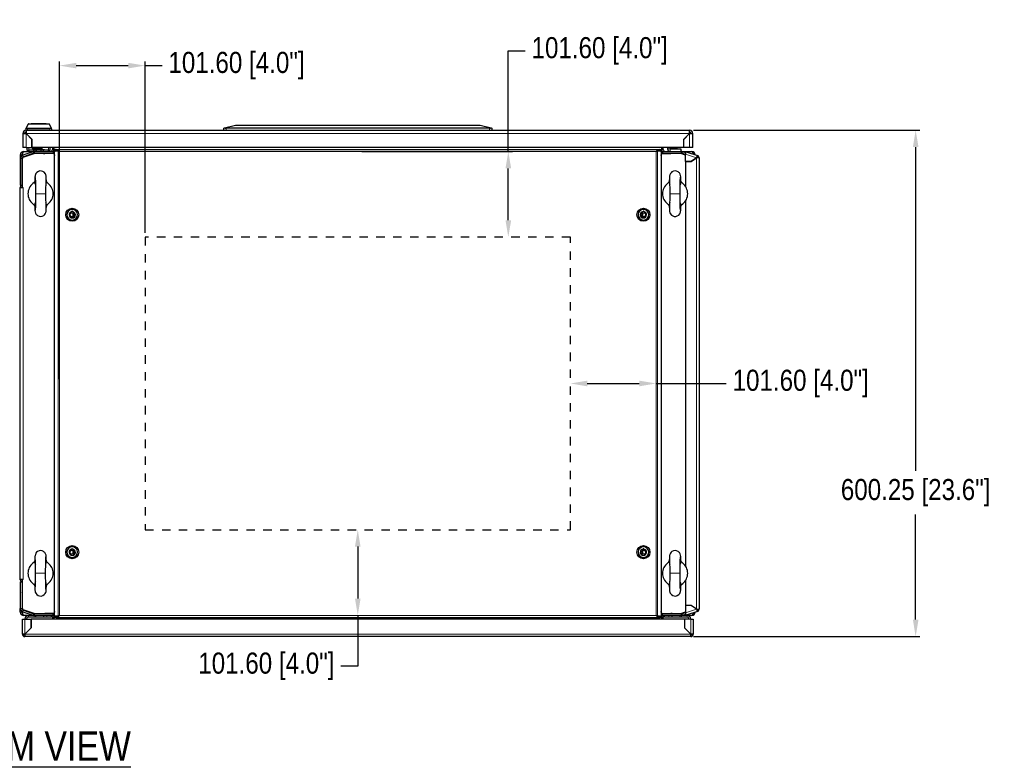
# Model space of a CAD drawing. Header units: inches. Extents: x 1399 to 7113, y 2289 to 6261.
# Tile 33 of 76: x 2421 to 3588, y 5357 to 6236. Entities that reach past the tile are written whole.
import ezdxf
from ezdxf.enums import TextEntityAlignment as Align

# ---------------------------------------------------------------- set-up
doc = ezdxf.new("R2010")
doc.units = ezdxf.units.IN
doc.header["$MEASUREMENT"] = 0
doc.linetypes.add('HIDDEN', pattern=[0.2, 0.1, -0.1])
doc.layers.add('TEXT', color=2, linetype='Continuous')
doc.styles.get("Standard").update_dxf_attribs({"font": 'ARIALN.TTF'})
doc.dimstyles.get("Standard").update_dxf_attribs({"dimtxt": 25, "dimasz": 20, "dimexe": 5, "dimexo": 5, "dimgap": 10, "dimtad": 0, "dimtih": 1, "dimtoh": 1, "dimzin": 0, "dimdsep": 46, "dimtxsty": 'Standard', "dimcen": 10, "dimadec": 0, "dimazin": 0, "dimtfac": 1, "dimtofl": 0, "dimtmove": 0, "dimatfit": 3, "dimfxl": 1, "dimtolj": 1, "dimtzin": 0, "dimarcsym": 0})

# ---------------------------------------------------------------- blocks, each defined once
blk = doc.blocks.new('*D69')
at = {"color": 0, "lineweight": -2, "transparency": 16777216}
for p, q in [((3219.7, 6105.4), (3487.8, 6105.4)), ((3482.8, 6085.4), (3482.8, 5701.8)), ((3482.8, 5525.2), (3482.8, 5649.7)), ((3219.7, 5505.2), (3487.8, 5505.2))]:
    blk.add_line(p, q, dxfattribs=at)
at = {"color": 0, "transparency": 16777216}
for points in [[(3479.5, 6085.4), (3486.2, 6085.4), (3482.8, 6105.4)], [(3479.5, 5525.2), (3486.2, 5525.2), (3482.8, 5505.2)]]:
    blk.add_solid(points, dxfattribs=at)
at = {"layer": 'DEFPOINTS', "color": 0, "transparency": 16777216}
for p in [(3214.7, 6105.4), (3214.7, 5505.2), (3482.8, 5505.2)]:
    blk.add_point(p, dxfattribs=at)
at = {"color": 0, "transparency": 16777216, "insert": (3482.8, 5675.7), "char_height": 25, "attachment_point": 5}
blk.add_mtext('\\A1;600.25 [23.6"]', dxfattribs=at)
blk = doc.blocks.new('*D74')
at = {"color": 0, "lineweight": -2, "transparency": 16777216}
for p, q in [((3093.6, 5805.2), (3155.2, 5805.2)), ((3175.2, 5805.2), (3258.3, 5805.2))]:
    blk.add_line(p, q, dxfattribs=at)
at = {"color": 0, "transparency": 16777216}
for points in [[(3093.6, 5808.5), (3093.6, 5801.8), (3073.6, 5805.2)], [(3155.2, 5808.5), (3155.2, 5801.8), (3175.2, 5805.2)]]:
    blk.add_solid(points, dxfattribs=at)
at = {"layer": 'DEFPOINTS', "color": 0, "transparency": 16777216}
for p in [(3073.6, 5805.2), (3175.2, 5805.2), (3175.2, 5805.2)]:
    blk.add_point(p, dxfattribs=at)
at = {"color": 0, "transparency": 16777216, "insert": (3346.6, 5805.2), "char_height": 25, "attachment_point": 5}
blk.add_mtext('\\A1;101.60 [4.0"]', dxfattribs=at)
blk = doc.blocks.new('*D75')
at = {"color": 0, "lineweight": -2, "transparency": 16777216}
for p, q in [((2821.6, 5611.8), (2821.6, 5550.2)), ((2821.6, 5530.2), (2821.6, 5469.9)), ((2821.6, 5469.9), (2801.6, 5469.9))]:
    blk.add_line(p, q, dxfattribs=at)
at = {"color": 0, "transparency": 16777216}
for points in [[(2818.3, 5611.8), (2824.9, 5611.8), (2821.6, 5631.8)], [(2818.3, 5550.2), (2824.9, 5550.2), (2821.6, 5530.2)]]:
    blk.add_solid(points, dxfattribs=at)
at = {"layer": 'DEFPOINTS', "color": 0, "transparency": 16777216}
for p in [(2821.6, 5631.8), (2821.6, 5530.2), (2821.6, 5530.2)]:
    blk.add_point(p, dxfattribs=at)
at = {"color": 0, "transparency": 16777216, "insert": (2713.3, 5469.9), "char_height": 25, "attachment_point": 5}
blk.add_mtext('\\A1;101.60 [4.0"]', dxfattribs=at)
blk = doc.blocks.new('*D61')
at = {"color": 0, "lineweight": -2, "transparency": 16777216}
for p, q in [((2468, 5810.2), (2468, 6187)), ((2569.6, 5983.6), (2569.6, 6187)), ((2488, 6182), (2549.6, 6182)), ((2569.6, 6182), (2589.6, 6182))]:
    blk.add_line(p, q, dxfattribs=at)
at = {"color": 0, "transparency": 16777216}
for points in [[(2488, 6185.3), (2488, 6178.7), (2468, 6182)], [(2549.6, 6185.3), (2549.6, 6178.7), (2569.6, 6182)]]:
    blk.add_solid(points, dxfattribs=at)
at = {"layer": 'DEFPOINTS', "color": 0, "transparency": 16777216}
for p in [(2569.6, 6182), (2569.6, 5978.6), (2468, 5805.2)]:
    blk.add_point(p, dxfattribs=at)
at = {"color": 0, "transparency": 16777216, "insert": (2677.9, 6182), "char_height": 25, "attachment_point": 5}
blk.add_mtext('\\A1;101.60 [4.0"]', dxfattribs=at)
blk = doc.blocks.new('*D62')
at = {"color": 0, "lineweight": -2, "transparency": 16777216}
for p, q in [((3000, 6080.2), (3000, 6199.5)), ((3000, 6199.5), (3020, 6199.5)), ((2826.6, 6080.2), (3005, 6080.2)), ((3000, 5998.6), (3000, 6060.2))]:
    blk.add_line(p, q, dxfattribs=at)
at = {"color": 0, "transparency": 16777216}
for points in [[(2996.7, 6060.2), (3003.4, 6060.2), (3000, 6080.2)], [(2996.7, 5998.6), (3003.4, 5998.6), (3000, 5978.6)]]:
    blk.add_solid(points, dxfattribs=at)
at = {"layer": 'DEFPOINTS', "color": 0, "transparency": 16777216}
for p in [(2821.6, 6080.2), (3000, 6080.2), (3000, 5978.6)]:
    blk.add_point(p, dxfattribs=at)
at = {"color": 0, "transparency": 16777216, "insert": (3108.3, 6199.5), "char_height": 25, "attachment_point": 5}
blk.add_mtext('\\A1;101.60 [4.0"]', dxfattribs=at)

msp = doc.modelspace()

# ---------------------------------------------------------------- linework, layer by layer
at = {"color": 7, "linetype": 'Continuous', "lineweight": 25}
for p, q in [((2428.271, 6107.122), (2428.271, 6105.418)), ((2428.271, 6105.418), (2428.671, 6105.418)), ((2428.69, 6108.319), (2428.427, 6107.789)), ((2428.671, 6105.418), (2428.671, 6101.418)), ((2428.671, 6105.418), (3214.671, 6105.418)), ((2430.861, 6112.696), (2428.69, 6108.319)), ((2431.219, 6112.918), (2455.723, 6112.918)), ((2434.471, 6113.118), (2434.471, 6112.918)), ((2452.471, 6113.118), (2434.471, 6113.118)), ((2452.471, 6112.918), (2452.471, 6113.118)), ((2458.252, 6108.319), (2456.081, 6112.696)), ((2458.515, 6107.789), (2458.252, 6108.319)), ((2458.671, 6107.122), (2458.671, 6105.418)), ((2662.671, 6107.918), (2663.55, 6108.137)), ((2662.671, 6105.418), (2662.671, 6107.918)), ((2663.55, 6108.137), (2676.671, 6111.418)), ((2977.671, 6107.918), (2665.671, 6107.918)), ((2676.671, 6111.418), (2966.671, 6111.418)), ((2966.671, 6111.418), (2979.792, 6108.137)), ((2979.792, 6108.137), (2980.671, 6107.918)), ((2980.671, 6107.918), (2980.671, 6105.418)), ((3214.671, 6101.418), (3214.671, 6105.418)), ((2424.671, 6101.418), (2424.671, 6084.918)), ((2426.671, 6101.418), (2424.671, 6101.418)), ((2435.541, 6094.548), (2428.671, 6101.418)), ((2435.441, 6094.577), (2428.671, 6101.347)), ((2429.421, 6100.597), (2429.421, 6100.668)), ((2435.441, 6084.918), (2435.441, 6094.577)), ((2435.541, 6084.918), (2435.541, 6094.548)), ((3214.671, 6101.418), (3207.801, 6094.548)), ((3207.801, 6094.548), (3207.801, 6084.918)), ((3207.901, 6094.577), (3214.671, 6101.347)), ((3207.901, 6084.918), (3207.901, 6094.577)), ((3209.137, 6095.884), (3209.17, 6095.846)), ((3211.993, 6098.669), (3211.955, 6098.702)), ((3216.671, 6101.418), (3218.671, 6101.418)), ((3218.671, 6084.918), (3218.671, 6101.418)), ((2437.027, 6079.957), (2424.642, 6075.933)), ((2428.671, 6084.918), (2424.671, 6084.918)), ((2425.671, 6080.168), (2437.698, 6080.168)), ((2428.671, 6084.918), (2435.441, 6084.918)), ((2429.871, 6081.418), (2429.871, 6084.918)), ((2431.871, 6081.418), (2429.871, 6081.418)), ((2432.471, 6081.418), (2431.871, 6081.418)), ((2432.471, 6082.218), (2454.471, 6082.218)), ((2432.471, 6081.418), (2432.471, 6082.218)), ((2435.441, 6087.418), (2435.541, 6087.418)), ((3207.801, 6084.918), (2435.541, 6084.918)), ((2435.921, 6083.918), (2435.921, 6084.918)), ((2436.721, 6082.218), (2436.721, 6082.168)), ((2436.721, 6082.168), (2437.698, 6081.996)), ((2450.221, 6082.168), (2436.721, 6082.168)), ((2445.921, 6082.418), (2437.421, 6082.418)), ((2437.698, 6081.996), (2440.584, 6081.996)), ((2437.698, 6080.117), (2437.698, 6081.996)), ((2438.355, 6080.168), (2460.671, 6080.168)), ((2440.584, 6080.168), (2440.584, 6081.996)), ((2446.358, 6081.996), (2449.245, 6081.996)), ((2446.358, 6080.168), (2446.358, 6081.996)), ((2447.421, 6083.918), (2447.421, 6084.918)), ((2449.245, 6081.996), (2450.221, 6082.168)), ((2449.245, 6080.168), (2449.245, 6081.996)), ((2450.221, 6082.168), (2450.221, 6082.218)), ((2454.471, 6082.218), (2454.471, 6081.418)), ((2455.071, 6081.418), (2454.471, 6081.418)), ((2457.071, 6081.418), (2455.071, 6081.418)), ((2457.071, 6081.418), (2457.071, 6084.918)), ((2459.671, 6084.918), (2459.671, 6082.468)), ((2459.671, 6082.468), (2461.671, 6082.468)), ((2460.671, 6080.168), (2460.671, 6078.168)), ((2461.004, 6080.168), (2461.671, 6080.168)), ((2461.671, 6082.342), (2461.671, 6084.918)), ((2463.171, 6082.342), (2461.671, 6082.342)), ((2461.671, 6082.342), (2461.671, 6078.847)), ((2462.285, 5529.268), (2462.285, 6081.068)), ((2462.285, 6081.068), (2464.503, 6081.068)), ((2463.171, 6082.668), (2463.171, 6081.168)), ((2464.193, 6082.668), (2463.171, 6082.668)), ((2464.193, 6081.168), (2463.171, 6081.168)), ((2463.621, 6081.068), (2463.621, 6081.168)), ((2464.193, 6082.668), (2464.193, 6081.168)), ((2464.193, 6082.668), (3179.152, 6082.668)), ((2464.503, 6081.068), (2466.475, 6080.431)), ((2464.503, 6081.068), (2465.467, 6081.068)), ((2467.44, 6080.431), (2466.475, 6080.431)), ((3175.905, 6080.431), (3176.547, 6080.638)), ((3175.905, 6080.431), (3176.869, 6080.431)), ((3176.869, 6080.431), (3178.842, 6081.068)), ((3178.062, 6081.068), (3178.842, 6081.068)), ((3178.842, 6081.068), (3181.06, 6081.068)), ((3179.152, 6081.168), (3179.152, 6082.668)), ((3179.152, 6082.668), (3180.174, 6082.668)), ((3179.152, 6081.168), (3180.174, 6081.168)), ((3179.721, 6081.168), (3179.721, 6081.068)), ((3180.174, 6082.668), (3180.174, 6081.168)), ((3181.671, 6082.342), (3180.174, 6082.342)), ((3181.06, 6081.068), (3181.06, 5529.268)), ((3181.671, 6084.918), (3181.671, 6082.342)), ((3183.671, 6082.468), (3181.671, 6082.468)), ((3181.671, 6078.847), (3181.671, 6082.342)), ((3181.671, 6080.168), (3182.338, 6080.168)), ((3182.671, 6080.168), (3182.671, 6078.168)), ((3182.671, 6080.168), (3204.987, 6080.168)), ((3183.671, 6082.468), (3183.671, 6084.918)), ((3188.671, 6084.918), (3188.671, 6083.368)), ((3191.671, 6084.918), (3191.671, 6083.368)), ((3191.871, 6083.168), (3204.671, 6083.168)), ((3193.071, 6084.918), (3193.371, 6084.618)), ((3200.371, 6084.618), (3193.371, 6084.618)), ((3200.371, 6084.618), (3200.671, 6084.918)), ((3204.671, 6083.168), (3204.671, 6080.168)), ((3204.987, 6080.168), (3217.671, 6080.168)), ((3210.38, 6078.637), (3206.316, 6079.957)), ((3214.671, 6084.918), (3207.901, 6084.918)), ((3210.193, 6080.109), (3209.778, 6078.832)), ((3210.193, 6080.109), (3210.635, 6079.966)), ((3210.22, 6078.689), (3210.635, 6079.966)), ((3210.635, 6079.966), (3224.098, 6075.591)), ((3218.671, 6084.918), (3214.671, 6084.918)), ((2421.671, 6076.168), (2423.671, 6076.168)), ((2421.671, 6076.168), (2421.671, 6071.844)), ((2421.671, 6071.844), (2421.671, 6040.168)), ((2423.671, 6076.168), (2423.671, 6075.477)), ((2423.671, 6071.844), (2423.671, 6040.168)), ((2423.771, 6075.539), (2423.771, 6076.168)), ((2423.771, 6043.797), (2423.771, 6072.515)), ((2424.691, 6072.957), (2423.891, 6071.352)), ((2423.891, 6071.352), (2423.891, 6037.568)), ((2424.171, 6072.568), (2424.643, 6073.474)), ((2424.171, 6072.568), (2424.171, 6071.914)), ((2424.643, 6073.474), (2438.671, 6078.168)), ((2438.771, 6077.668), (2424.691, 6072.957)), ((2437.645, 6078.055), (2425.26, 6074.031)), ((2438.275, 6078.035), (2438.275, 6078.166)), ((2438.355, 6078.168), (2460.671, 6078.168)), ((2461.386, 6077.668), (2438.771, 6077.668)), ((2446.671, 6077.668), (2446.671, 6078.168)), ((2448.667, 6078.168), (2448.667, 6077.668)), ((2449.171, 6077.668), (2449.171, 6077.967)), ((2449.171, 6077.967), (2450.571, 6077.967)), ((2450.571, 6077.668), (2450.571, 6077.967)), ((2461.421, 6077.967), (2450.571, 6077.967)), ((2461.386, 6077.668), (2462.285, 6075.55)), ((2461.521, 6078.068), (2461.521, 6078.067)), ((2462.065, 6076.068), (2462.156, 6076.099)), ((2462.127, 6076.168), (2462.285, 6075.794)), ((2462.285, 6076.168), (2462.127, 6076.168)), ((2462.285, 6075.668), (2462.235, 6075.668)), ((3181.06, 6075.556), (3181.956, 6077.668)), ((3181.06, 6075.801), (3181.216, 6076.168)), ((3181.216, 6076.168), (3181.06, 6076.168)), ((3181.107, 6075.668), (3181.06, 6075.668)), ((3181.187, 6076.099), (3181.277, 6076.068)), ((3181.821, 6078.068), (3181.821, 6078.067)), ((3181.921, 6077.967), (3192.771, 6077.967)), ((3204.571, 6077.668), (3181.956, 6077.668)), ((3182.671, 6078.168), (3204.987, 6078.168)), ((3192.771, 6077.668), (3192.771, 6077.967)), ((3194.171, 6077.967), (3192.771, 6077.967)), ((3194.171, 6077.668), (3194.171, 6077.967)), ((3195.671, 6078.168), (3195.671, 6077.668)), ((3196.671, 6078.168), (3196.671, 6077.668)), ((3210.171, 6075.794), (3204.571, 6077.668)), ((3204.671, 6078.168), (3210.171, 6076.328)), ((3210.171, 6076.602), (3205.698, 6078.055)), ((3210.171, 6068.18), (3210.171, 6076.962)), ((3216.88, 6068.18), (3210.171, 6068.18)), ((3210.171, 6068.17), (3216.883, 6068.17)), ((3210.171, 6068.17), (3210.171, 6038.459)), ((3223.159, 6072.742), (3216.88, 6068.18)), ((3216.883, 6068.17), (3223.171, 6072.738)), ((3219.451, 6070.035), (3219.451, 6070.048)), ((3219.571, 6070.123), (3219.571, 6070.135)), ((3219.671, 6070.195), (3219.671, 6070.208)), ((3221.671, 6071.648), (3221.671, 6071.661)), ((3223.071, 6072.678), (3223.071, 6072.666)), ((3223.162, 6072.738), (3223.154, 6072.738)), ((3226.171, 6072.738), (3223.171, 6072.738)), ((3223.635, 6074.165), (3224.098, 6075.591)), ((3226.171, 6072.738), (3226.171, 5537.597)), ((2423.771, 6067.496), (2423.671, 6067.596)), ((2423.671, 6052.739), (2423.771, 6052.839)), ((2423.872, 6040.168), (2423.872, 6051.768)), ((2423.891, 6051.768), (2423.872, 6051.768)), ((2421.671, 6040.168), (2423.671, 6040.168)), ((2421.671, 6037.968), (2421.671, 6037.568)), ((2421.671, 6037.568), (2423.891, 6037.568)), ((2421.671, 5572.768), (2421.671, 6037.568)), ((2423.671, 6040.835), (2423.891, 6040.704)), ((2423.671, 6037.968), (2423.671, 6037.568)), ((2423.771, 6040.168), (2423.771, 6040.773)), ((2423.771, 6040.168), (2423.872, 6040.168)), ((2423.771, 6040.068), (2423.772, 6040.068)), ((2423.771, 6038.068), (2423.772, 6038.068)), ((2423.772, 6038.068), (2423.891, 6038.071)), ((2423.871, 6040.168), (2423.871, 6040.154)), ((2423.891, 6037.568), (2424.871, 6037.568)), ((3210.171, 6021.876), (3210.171, 5588.459)), ((2484.171, 6002.877), (2484.171, 6007.459)), ((3159.171, 6007.459), (3159.171, 6002.877)), ((2484.171, 5602.877), (2484.171, 5607.459)), ((3159.171, 5607.459), (3159.171, 5602.877)), ((2423.891, 5572.768), (2421.671, 5572.768)), ((2421.671, 5572.368), (2421.671, 5572.768)), ((2421.671, 5570.168), (2423.671, 5570.168)), ((2421.671, 5570.168), (2421.671, 5538.492)), ((2423.497, 5570.286), (2423.671, 5570.238)), ((2423.671, 5572.368), (2423.671, 5572.768)), ((2423.671, 5570.168), (2423.671, 5570.27)), ((2423.872, 5570.168), (2423.671, 5570.168)), ((2423.671, 5570.168), (2423.671, 5538.492)), ((2423.891, 5569.631), (2423.671, 5569.501)), ((2423.771, 5572.268), (2423.772, 5572.268)), ((2423.771, 5570.268), (2423.772, 5570.268)), ((2423.771, 5570.168), (2423.771, 5569.562)), ((2423.771, 5566.539), (2423.771, 5537.821)), ((2423.891, 5572.264), (2423.772, 5572.268)), ((2423.872, 5570.168), (2423.872, 5558.568)), ((2423.891, 5572.768), (2423.891, 5538.983)), ((2424.871, 5572.768), (2423.891, 5572.768)), ((3210.171, 5571.876), (3210.171, 5542.166)), ((2423.771, 5557.496), (2423.671, 5557.596)), ((2423.891, 5558.568), (2423.872, 5558.568)), ((2421.671, 5534.168), (2421.671, 5538.492)), ((2423.671, 5534.168), (2421.671, 5534.168)), ((2423.671, 5542.739), (2423.771, 5542.839)), ((2423.671, 5534.168), (2423.671, 5534.859)), ((2423.771, 5534.797), (2423.771, 5534.168)), ((2423.891, 5538.983), (2424.691, 5537.379)), ((2424.171, 5538.422), (2424.171, 5537.768)), ((2424.643, 5536.862), (2424.171, 5537.768)), ((2424.642, 5534.402), (2437.027, 5530.378)), ((2438.671, 5532.168), (2424.643, 5536.862)), ((2424.691, 5537.379), (2438.771, 5532.668)), ((2425.26, 5536.304), (2437.645, 5532.28)), ((2460.671, 5532.168), (2438.355, 5532.168)), ((2438.771, 5532.668), (2461.386, 5532.668)), ((2446.671, 5532.168), (2446.671, 5532.668)), ((2449.171, 5532.668), (2449.171, 5532.369)), ((2449.171, 5532.369), (2450.571, 5532.369)), ((2450.571, 5532.668), (2450.571, 5532.369)), ((2461.421, 5532.369), (2450.571, 5532.369)), ((2460.671, 5530.168), (2460.671, 5532.168)), ((2462.285, 5534.785), (2461.386, 5532.668)), ((2461.521, 5532.268), (2461.521, 5532.269)), ((2461.671, 5531.488), (2461.671, 5527.994)), ((2462.156, 5534.236), (2462.065, 5534.268)), ((2462.285, 5534.541), (2462.127, 5534.168)), ((2462.127, 5534.168), (2462.285, 5534.168)), ((2462.235, 5534.668), (2462.285, 5534.668)), ((3181.956, 5532.668), (3181.06, 5534.779)), ((3181.06, 5534.668), (3181.107, 5534.668)), ((3181.216, 5534.168), (3181.06, 5534.535)), ((3181.06, 5534.168), (3181.216, 5534.168)), ((3181.277, 5534.268), (3181.187, 5534.236)), ((3181.671, 5527.994), (3181.671, 5531.488)), ((3181.821, 5532.268), (3181.821, 5532.269)), ((3181.921, 5532.369), (3192.771, 5532.369)), ((3181.956, 5532.668), (3204.571, 5532.668)), ((3204.987, 5532.168), (3182.671, 5532.168)), ((3182.671, 5530.168), (3182.671, 5532.168)), ((3192.771, 5532.668), (3192.771, 5532.369)), ((3194.171, 5532.369), (3192.771, 5532.369)), ((3194.171, 5532.668), (3194.171, 5532.369)), ((3196.671, 5532.668), (3196.671, 5532.168)), ((3204.571, 5532.668), (3210.171, 5534.542)), ((3210.171, 5534.008), (3204.671, 5532.168)), ((3205.698, 5532.28), (3210.171, 5533.734)), ((3206.316, 5530.378), (3210.38, 5531.699)), ((3210.193, 5530.226), (3209.778, 5531.503)), ((3216.883, 5542.166), (3210.171, 5542.166)), ((3216.88, 5542.156), (3210.171, 5542.156)), ((3210.171, 5542.156), (3210.171, 5533.373)), ((3210.22, 5531.647), (3210.635, 5530.37)), ((3224.098, 5534.744), (3210.635, 5530.37)), ((3223.159, 5537.594), (3216.88, 5542.156)), ((3223.171, 5537.597), (3216.883, 5542.166)), ((3219.451, 5540.288), (3219.451, 5540.3)), ((3219.571, 5540.213), (3219.571, 5540.201)), ((3219.671, 5540.128), (3219.671, 5540.14)), ((3221.671, 5538.675), (3221.671, 5538.687)), ((3223.071, 5537.67), (3223.071, 5537.658)), ((3223.162, 5537.597), (3223.154, 5537.597)), ((3223.171, 5537.597), (3226.171, 5537.597)), ((3223.635, 5536.171), (3224.098, 5534.744)), ((2424.171, 5525.668), (2427.171, 5525.668)), ((2424.171, 5508.168), (2424.171, 5525.668)), ((2431.171, 5530.168), (2425.671, 5530.168)), ((2427.171, 5525.668), (2427.171, 5526.168)), ((2427.171, 5525.668), (2434.564, 5525.668)), ((2429.171, 5525.668), (2429.171, 5526.168)), ((2438.355, 5530.168), (2431.171, 5530.168)), ((2439.671, 5528.168), (2431.171, 5528.168)), ((2434.564, 5525.668), (2434.564, 5515.574)), ((2434.574, 5515.57), (2434.574, 5525.668)), ((3208.769, 5525.668), (2434.574, 5525.668)), ((2460.671, 5530.168), (2438.355, 5530.168)), ((2439.671, 5530.168), (2439.671, 5528.168)), ((2449.671, 5528.168), (2439.671, 5528.168)), ((2449.671, 5528.168), (2449.671, 5530.168)), ((2453.171, 5528.168), (2449.671, 5528.168)), ((2458.171, 5528.168), (2453.171, 5528.168)), ((2458.171, 5530.024), (2458.171, 5528.168)), ((2459.671, 5527.868), (2459.671, 5525.668)), ((2459.671, 5527.868), (2461.671, 5527.868)), ((2461.671, 5530.168), (2461.004, 5530.168)), ((2461.671, 5525.668), (2461.671, 5527.994)), ((2461.671, 5527.994), (2463.171, 5527.994)), ((2462.285, 5529.268), (2464.503, 5529.268)), ((2463.171, 5527.668), (2463.171, 5529.168)), ((2464.193, 5529.168), (2463.171, 5529.168)), ((2464.193, 5527.668), (2463.171, 5527.668)), ((2463.621, 5529.168), (2463.621, 5529.268)), ((2464.193, 5529.168), (2464.193, 5527.668)), ((2464.193, 5527.668), (3179.152, 5527.668)), ((2464.503, 5529.268), (2466.475, 5529.905)), ((2465.467, 5529.268), (2464.503, 5529.268)), ((2466.475, 5529.905), (2467.44, 5529.905)), ((2467.44, 5529.905), (2466.716, 5529.671)), ((3175.905, 5529.905), (3176.869, 5529.905)), ((3175.905, 5529.905), (3176.629, 5529.671)), ((3176.869, 5529.905), (3178.842, 5529.268)), ((3178.842, 5529.268), (3177.878, 5529.268)), ((3178.842, 5529.268), (3181.06, 5529.268)), ((3179.152, 5527.668), (3179.152, 5529.168)), ((3179.152, 5529.168), (3180.174, 5529.168)), ((3179.152, 5527.668), (3180.174, 5527.668)), ((3179.721, 5529.268), (3179.721, 5529.168)), ((3180.174, 5527.668), (3180.174, 5529.168)), ((3180.174, 5527.994), (3181.671, 5527.994)), ((3182.338, 5530.168), (3181.671, 5530.168)), ((3181.671, 5527.994), (3181.671, 5525.668)), ((3183.671, 5527.868), (3181.671, 5527.868)), ((3204.987, 5530.168), (3182.671, 5530.168)), ((3183.671, 5525.668), (3183.671, 5527.868)), ((3185.171, 5528.168), (3185.171, 5530.024)), ((3190.171, 5528.168), (3185.171, 5528.168)), ((3193.671, 5528.168), (3190.171, 5528.168)), ((3193.671, 5530.168), (3193.671, 5528.168)), ((3203.671, 5528.168), (3193.671, 5528.168)), ((3203.671, 5528.168), (3203.671, 5530.168)), ((3212.171, 5528.168), (3203.671, 5528.168)), ((3212.171, 5530.168), (3204.987, 5530.168)), ((3208.769, 5525.668), (3208.769, 5515.57)), ((3216.171, 5525.668), (3208.779, 5525.668)), ((3208.779, 5525.668), (3208.779, 5515.574)), ((3210.635, 5530.37), (3210.193, 5530.226)), ((3217.671, 5530.168), (3212.171, 5530.168)), ((3214.171, 5526.168), (3214.171, 5525.668)), ((3216.171, 5526.168), (3216.171, 5525.668)), ((3216.171, 5525.668), (3219.171, 5525.668)), ((3219.171, 5525.668), (3219.171, 5508.168)), ((2425.671, 5508.168), (2424.171, 5508.168)), ((2434.564, 5515.574), (2427.171, 5508.182)), ((2427.171, 5508.168), (2434.574, 5515.57)), ((2427.171, 5508.168), (2427.171, 5505.168)), ((2431.657, 5512.668), (2431.671, 5512.668)), ((3208.769, 5515.57), (3216.171, 5508.168)), ((3208.779, 5515.574), (3216.171, 5508.182)), ((3211.671, 5512.668), (3211.685, 5512.668)), ((3216.171, 5505.168), (3216.171, 5508.168)), ((3217.671, 5508.168), (3219.171, 5508.168)), ((3216.171, 5505.168), (2427.171, 5505.168))]:
    msp.add_line(p, q, dxfattribs=at)
at = {"color": 8, "linetype": 'Continuous', "lineweight": 18}
for p, q in [((2429.077, 6107.906), (2457.865, 6107.906)), ((2430.271, 6106.891), (2456.671, 6106.891)), ((2430.271, 6106.891), (2430.271, 6105.418)), ((2430.925, 6112.788), (2456.018, 6112.788)), ((2456.671, 6105.418), (2456.671, 6106.891)), ((2665.671, 6107.918), (2665.671, 6105.418)), ((2977.671, 6105.418), (2977.671, 6107.918)), ((2428.671, 6101.418), (3214.671, 6101.418)), ((2428.671, 6101.347), (2428.671, 6084.918)), ((3214.671, 6084.918), (3214.671, 6101.347)), ((2431.871, 6084.918), (2431.871, 6081.418)), ((2435.921, 6083.918), (2447.421, 6083.918)), ((2437.645, 6078.055), (2437.027, 6079.957)), ((2438.355, 6078.168), (2438.355, 6080.168)), ((2455.071, 6081.418), (2455.071, 6084.918)), ((2466.475, 6080.431), (2466.475, 5529.905)), ((2468.082, 6080.168), (2468.082, 5530.168)), ((3175.263, 6080.168), (2468.082, 6080.168)), ((3175.263, 5530.168), (3175.263, 6080.168)), ((3176.869, 6080.431), (3176.869, 5529.905)), ((3191.671, 6083.368), (3188.671, 6083.368)), ((3191.871, 6083.168), (3191.871, 6080.168)), ((3204.987, 6078.168), (3204.987, 6080.168)), ((3205.698, 6078.055), (3206.316, 6079.957)), ((2423.671, 6071.844), (2421.671, 6071.844)), ((2423.771, 6076.168), (2425.364, 6076.168)), ((2425.26, 6074.031), (2424.642, 6075.933)), ((2431.836, 6076.168), (2432.694, 6076.168)), ((2461.421, 6077.967), (2461.421, 6077.586)), ((2462.285, 6078.068), (2461.521, 6078.068)), ((2461.521, 6078.067), (2462.285, 6078.067)), ((3181.06, 6078.068), (3181.821, 6078.068)), ((3181.821, 6078.067), (3181.06, 6078.067)), ((3181.921, 6077.967), (3181.921, 6077.586)), ((3210.171, 6076.962), (3223.159, 6072.742)), ((3223.171, 6072.738), (3223.171, 5537.597)), ((2423.671, 6037.968), (2421.671, 6037.968)), ((2423.771, 6038.068), (2423.771, 6040.068)), ((2423.772, 6040.068), (2423.772, 6038.068)), ((2423.872, 6040.168), (2423.891, 6040.168)), ((2424.871, 6037.568), (2424.871, 5572.768)), ((2439.671, 6030.168), (2451.671, 6030.168)), ((3203.671, 6030.168), (3191.671, 6030.168)), ((2451.671, 5580.168), (2439.671, 5580.168)), ((3203.671, 5580.168), (3191.671, 5580.168)), ((2423.671, 5572.368), (2421.671, 5572.368)), ((2423.771, 5572.268), (2423.771, 5570.268)), ((2423.772, 5570.268), (2423.772, 5572.268)), ((2423.872, 5570.168), (2423.891, 5570.168)), ((2423.671, 5538.492), (2421.671, 5538.492)), ((2425.364, 5534.168), (2423.771, 5534.168)), ((2425.26, 5536.304), (2424.642, 5534.402)), ((2432.694, 5534.168), (2431.836, 5534.168)), ((2437.645, 5532.28), (2437.027, 5530.378)), ((2438.355, 5532.168), (2438.355, 5530.168)), ((2461.421, 5532.369), (2461.421, 5532.75)), ((2461.521, 5532.269), (2462.285, 5532.269)), ((2462.285, 5532.268), (2461.521, 5532.268)), ((3181.821, 5532.269), (3181.06, 5532.269)), ((3181.06, 5532.268), (3181.821, 5532.268)), ((3181.921, 5532.369), (3181.921, 5532.75)), ((3204.987, 5532.168), (3204.987, 5530.168)), ((3205.698, 5532.28), (3206.316, 5530.378)), ((3223.159, 5537.594), (3210.171, 5533.373)), ((2429.171, 5526.168), (2427.171, 5526.168)), ((2427.171, 5508.182), (2427.171, 5525.668)), ((2431.171, 5528.168), (2431.171, 5530.168)), ((2453.171, 5528.168), (2453.171, 5530.168)), ((2468.082, 5530.168), (3175.263, 5530.168)), ((3190.171, 5530.168), (3190.171, 5528.168)), ((3212.171, 5528.168), (3212.171, 5530.168)), ((3214.171, 5526.168), (3216.171, 5526.168)), ((3216.171, 5525.668), (3216.171, 5508.182)), ((3216.171, 5508.168), (2427.171, 5508.168))]:
    msp.add_line(p, q, dxfattribs=at)
at = {"color": 7, "linetype": 'Continuous', "lineweight": 25, "flags": 128}
for points in [[(2428.271, 6107.122), (2428.271, 6107.128), (2428.427, 6107.789)], [(2429.077, 6107.906), (2429.763, 6107.33), (2430.264, 6106.897), (2430.271, 6106.891)], [(2458.671, 6107.122), (2458.671, 6107.128), (2458.515, 6107.789)], [(3215.267, 6101.403), (3214.853, 6101.812), (3214.671, 6101.97)], [(2425.671, 6080.168), (2425.196, 6079.863), (2424.721, 6078.996), (2424.246, 6077.699), (2423.771, 6076.168)], [(2435.441, 6090.518), (2435.482, 6090.478), (2435.541, 6090.416)], [(2440.584, 6081.996), (2441.332, 6081.937), (2446.358, 6081.996)], [(2464.193, 6082.668), (2465.275, 6082.433), (2466.454, 6081.696), (2467.633, 6080.619), (2468.082, 6080.168)], [(2468.082, 6080.168), (2467.227, 6080.299), (2466.475, 6080.431)], [(3176.869, 6080.431), (3176.118, 6080.299), (3175.263, 6080.168)], [(3219.262, 6077.163), (3219.096, 6077.699), (3218.621, 6078.996), (3218.146, 6079.863), (3217.671, 6080.168)], [(2423.671, 6076.168), (2423.914, 6077.123), (2424.145, 6077.372)], [(3219.187, 6077.405), (3219.351, 6077.254), (3219.396, 6077.119)], [(2452.114, 6051.004), (2451.919, 6052.462), (2451.402, 6053.706), (2449.924, 6055.494), (2448.449, 6056.477), (2446.838, 6057.044), (2444.96, 6057.122), (2443.017, 6056.54), (2441.386, 6055.481), (2440.19, 6054.173), (2439.527, 6052.951), (2439.225, 6051.912), (2439.096, 6050.981), (2439.008, 6049.805), (2438.925, 6048.104), (2438.847, 6045.741), (2438.802, 6043.764)], [(3204.542, 6043.744), (3204.521, 6044.769), (3204.464, 6046.858), (3204.41, 6048.391), (3204.328, 6049.997), (3204.127, 6051.67), (3203.576, 6053.42), (3202.728, 6054.714), (3202.107, 6055.35), (3201.335, 6055.958), (3199.523, 6056.861), (3197.718, 6057.168), (3195.971, 6056.909), (3193.966, 6055.921), (3192.967, 6055.068), (3192.089, 6053.953), (3191.46, 6052.586), (3191.229, 6051.004)], [(2438.834, 6045.192), (2437.91, 6043.399), (2436.665, 6042.163)], [(2439.458, 6049.185), (2439.406, 6049.196), (2439.399, 6048.623), (2439.443, 6047.423), (2439.499, 6045.589), (2439.558, 6043.041), (2439.612, 6039.666), (2439.654, 6035.384), (2439.666, 6032.892), (2439.671, 6030.168)], [(2454.677, 6042.163), (2453.111, 6043.852), (2452.509, 6045.134)], [(3190.835, 6045.194), (3189.91, 6043.399), (3188.665, 6042.163)], [(3203.671, 6030.168), (3203.676, 6032.948), (3203.689, 6035.397), (3203.706, 6037.523), (3203.726, 6039.344), (3203.768, 6042.153), (3203.811, 6044.275), (3203.862, 6046.298), (3203.916, 6048.062), (3203.941, 6048.78), (3203.959, 6049.315), (3203.958, 6049.578), (3203.939, 6049.608)], [(3206.677, 6042.163), (3205.111, 6043.852), (3204.512, 6045.127)], [(2423.891, 6040.14), (2423.764, 6040.118), (2423.497, 6040.05)], [(2439.671, 6030.168), (2439.666, 6027.387), (2439.654, 6024.939), (2439.636, 6022.812), (2439.616, 6020.991), (2439.574, 6018.183), (2439.532, 6016.061), (2439.481, 6014.038), (2439.427, 6012.274), (2439.402, 6011.556), (2439.383, 6011.021), (2439.385, 6010.757), (2439.403, 6010.728)], [(3203.884, 6011.151), (3203.936, 6011.14), (3203.943, 6011.712), (3203.9, 6012.913), (3203.843, 6014.747), (3203.785, 6017.294), (3203.73, 6020.669), (3203.688, 6024.951), (3203.676, 6027.444), (3203.671, 6030.168)], [(2436.665, 6018.172), (2438.231, 6016.484), (2438.831, 6015.208)], [(2438.8, 6016.591), (2438.821, 6015.566), (2438.878, 6013.478), (2438.932, 6011.944), (2439.014, 6010.339), (2439.215, 6008.666), (2439.766, 6006.915), (2440.615, 6005.622), (2441.235, 6004.986), (2442.007, 6004.378), (2443.82, 6003.475), (2445.624, 6003.168), (2447.371, 6003.427), (2449.376, 6004.415), (2450.375, 6005.268), (2451.253, 6006.382), (2451.882, 6007.75), (2452.114, 6009.332)], [(2452.507, 6015.142), (2453.432, 6016.937), (2454.677, 6018.172)], [(3188.665, 6018.172), (3190.231, 6016.484), (3190.834, 6015.202)], [(3191.229, 6009.332), (3191.423, 6007.873), (3191.94, 6006.63), (3193.418, 6004.842), (3194.893, 6003.859), (3196.504, 6003.291), (3198.383, 6003.214), (3200.325, 6003.796), (3201.956, 6004.854), (3203.153, 6006.163), (3203.815, 6007.385), (3204.117, 6008.423), (3204.246, 6009.355), (3204.334, 6010.531), (3204.417, 6012.232), (3204.496, 6014.595), (3204.54, 6016.572)], [(3204.508, 6015.144), (3205.432, 6016.937), (3206.677, 6018.172)], [(2483.671, 5998.901), (2483.548, 5998.553), (2483.443, 5998.462), (2483.344, 5998.412), (2483.258, 5998.389), (2483.178, 5998.381), (2483.097, 5998.387), (2483.008, 5998.408), (2482.902, 5998.46), (2482.773, 5998.579), (2482.673, 5998.843), (2482.672, 5998.901)], [(3160.673, 5998.901), (3160.551, 5998.553), (3160.446, 5998.462), (3160.347, 5998.412), (3160.261, 5998.389), (3160.181, 5998.381), (3160.099, 5998.387), (3160.011, 5998.408), (3159.904, 5998.46), (3159.775, 5998.579), (3159.675, 5998.843), (3159.674, 5998.901)], [(2452.542, 5593.744), (2452.521, 5594.769), (2452.464, 5596.858), (2452.41, 5598.391), (2452.328, 5599.997), (2452.127, 5601.67), (2451.576, 5603.42), (2450.728, 5604.714), (2450.107, 5605.35), (2449.335, 5605.958), (2447.523, 5606.861), (2445.718, 5607.168), (2443.971, 5606.909), (2441.966, 5605.921), (2440.967, 5605.068), (2440.089, 5603.953), (2439.46, 5602.586), (2439.229, 5601.004)], [(3204.542, 5593.744), (3204.521, 5594.769), (3204.464, 5596.858), (3204.41, 5598.391), (3204.328, 5599.997), (3204.127, 5601.67), (3203.576, 5603.42), (3202.728, 5604.714), (3202.107, 5605.35), (3201.335, 5605.958), (3199.523, 5606.861), (3197.718, 5607.168), (3195.971, 5606.909), (3193.966, 5605.921), (3192.967, 5605.068), (3192.089, 5603.953), (3191.46, 5602.586), (3191.229, 5601.004)], [(2438.835, 5595.194), (2437.91, 5593.399), (2436.665, 5592.163)], [(2451.671, 5580.168), (2451.676, 5582.948), (2451.689, 5585.397), (2451.706, 5587.523), (2451.726, 5589.344), (2451.768, 5592.153), (2451.811, 5594.275), (2451.862, 5596.298), (2451.916, 5598.062), (2451.941, 5598.78), (2451.959, 5599.315), (2451.958, 5599.578), (2451.939, 5599.608)], [(2454.677, 5592.163), (2453.111, 5593.852), (2452.512, 5595.127)], [(2483.671, 5598.901), (2483.548, 5598.553), (2483.443, 5598.462), (2483.344, 5598.412), (2483.258, 5598.389), (2483.178, 5598.381), (2483.097, 5598.387), (2483.008, 5598.408), (2482.902, 5598.46), (2482.773, 5598.579), (2482.673, 5598.843), (2482.672, 5598.901)], [(3160.673, 5598.901), (3160.551, 5598.553), (3160.446, 5598.462), (3160.347, 5598.412), (3160.261, 5598.389), (3160.181, 5598.381), (3160.099, 5598.387), (3160.011, 5598.408), (3159.904, 5598.46), (3159.775, 5598.579), (3159.675, 5598.843), (3159.674, 5598.901)], [(3190.835, 5595.194), (3189.91, 5593.399), (3188.665, 5592.163)], [(3203.671, 5580.168), (3203.676, 5582.948), (3203.689, 5585.397), (3203.706, 5587.523), (3203.726, 5589.344), (3203.768, 5592.153), (3203.811, 5594.275), (3203.862, 5596.298), (3203.916, 5598.062), (3203.941, 5598.78), (3203.959, 5599.315), (3203.958, 5599.578), (3203.939, 5599.608)], [(3206.677, 5592.163), (3205.111, 5593.852), (3204.512, 5595.127)], [(2451.884, 5561.151), (2451.936, 5561.14), (2451.943, 5561.712), (2451.9, 5562.913), (2451.843, 5564.747), (2451.785, 5567.294), (2451.73, 5570.669), (2451.688, 5574.951), (2451.676, 5577.444), (2451.671, 5580.168)], [(3203.884, 5561.151), (3203.936, 5561.14), (3203.943, 5561.712), (3203.9, 5562.913), (3203.843, 5564.747), (3203.785, 5567.294), (3203.73, 5570.669), (3203.688, 5574.951), (3203.676, 5577.444), (3203.671, 5580.168)], [(2436.665, 5568.172), (2438.231, 5566.484), (2438.834, 5565.202)], [(2439.229, 5559.332), (2439.423, 5557.873), (2439.94, 5556.63), (2441.418, 5554.842), (2442.893, 5553.859), (2444.504, 5553.291), (2446.383, 5553.214), (2448.325, 5553.796), (2449.956, 5554.854), (2451.153, 5556.163), (2451.815, 5557.385), (2452.117, 5558.423), (2452.246, 5559.355), (2452.334, 5560.531), (2452.417, 5562.232), (2452.496, 5564.595), (2452.54, 5566.572)], [(2452.508, 5565.144), (2453.432, 5566.937), (2454.677, 5568.172)], [(3188.665, 5568.172), (3190.231, 5566.484), (3190.834, 5565.202)], [(3191.229, 5559.332), (3191.423, 5557.873), (3191.94, 5556.63), (3193.418, 5554.842), (3194.893, 5553.859), (3196.504, 5553.291), (3198.383, 5553.214), (3200.325, 5553.796), (3201.956, 5554.854), (3203.153, 5556.163), (3203.815, 5557.385), (3204.117, 5558.423), (3204.246, 5559.355), (3204.334, 5560.531), (3204.417, 5562.232), (3204.496, 5564.595), (3204.54, 5566.572)], [(3204.508, 5565.144), (3205.432, 5566.937), (3206.677, 5568.172)], [(2424.155, 5532.93), (2423.992, 5533.082), (2423.677, 5534.018), (2423.671, 5534.168)], [(2423.771, 5534.168), (2424.246, 5532.637), (2424.721, 5531.339), (2425.196, 5530.472), (2425.671, 5530.168)], [(3217.671, 5530.168), (3218.146, 5530.472), (3218.621, 5531.339), (3219.096, 5532.637), (3219.262, 5533.173)], [(3219.432, 5533.228), (3219.428, 5533.213), (3219.197, 5532.964)], [(2468.082, 5530.168), (2466.138, 5529.461), (2464.193, 5529.168)], [(2466.475, 5529.905), (2467.227, 5530.036), (2468.082, 5530.168)], [(2467.44, 5529.905), (2467.74, 5530.036), (2468.082, 5530.168)], [(3179.152, 5529.168), (3177.207, 5529.461), (3175.263, 5530.168)], [(3175.263, 5530.168), (3176.118, 5530.036), (3176.869, 5529.905)], [(3175.263, 5530.168), (3175.605, 5530.036), (3175.905, 5529.905)]]:
    msp.add_lwpolyline(points, dxfattribs=at)
at = {"linetype": 'HIDDEN', "ltscale": 100}
msp.add_lwpolyline([(2569.601, 5631.768), (3073.581, 5631.768), (3073.581, 5978.568), (2569.601, 5978.568)], close=True, dxfattribs=at)
at = {"color": 7, "linetype": 'Continuous', "lineweight": 25}
for centre, radius in [((2483.171, 6005.168), 7.75), ((3160.174, 6005.168), 7.75), ((2483.171, 6005.168), 2.5), ((3160.171, 6005.168), 2.5), ((2483.171, 5605.168), 7.75), ((2483.171, 5605.168), 2.5), ((3160.174, 5605.168), 7.75), ((3160.171, 5605.168), 2.5)]:
    msp.add_circle(centre, radius, dxfattribs=at)
for centre, radius, start, end in [((2428.671, 6101.418), 4, 90, 180), ((2428.671, 6101.418), 2, 90, 180), ((2431.219, 6112.518), 0.4, 137.423829, 153.620481), ((2431.219, 6112.518), 0.4, 90, 137.423829), ((2455.723, 6112.518), 0.4, 42.576171, 90), ((2455.723, 6112.518), 0.4, 26.379519, 42.576171), ((2498.778, 6058.566), 64.097, 129.665634, 131.066344), ((3214.671, 6101.418), 4, 0, 90), ((3214.671, 6101.418), 2, 0, 90), ((2428.795, 6221.536), 120.189, 268.033632, 269.940867), ((3214.547, 6221.536), 120.189, 270.059133, 271.966368), ((2425.671, 6076.168), 4, 90, 180), ((2437.421, 6083.918), 1.5, 180, 270), ((2438.355, 6075.868), 4.3, 90, 108), ((2445.921, 6083.918), 1.5, 270, 0), ((2457.371, 6082.468), 2.3, 270, 0), ((2457.371, 6082.468), 4.3, 320.124723, 0), ((2463.798, 6072.087), 9.089, 67.448783, 87.507618), ((3180.22, 6076.731), 6.032, 100.198427, 145.266388), ((3179.34, 6073.167), 8.003, 91.348294, 114.8159), ((3185.971, 6082.468), 4.3, 180, 219.875277), ((3185.971, 6082.468), 2.3, 180, 270), ((3191.871, 6083.368), 3.2, 180, 270), ((3191.871, 6083.368), 0.2, 180, 270), ((3204.987, 6075.868), 4.3, 72, 90), ((3200.288, 6080.025), 10.347, 342.782239, 359.673051), ((3217.715, 6076.258), 3.91, 2.019406, 90.641989), ((2425.971, 6071.844), 4.3, 108, 180), ((2425.971, 6071.844), 2.3, 108, 180), ((2438.355, 6075.868), 2.3, 90, 108), ((2461.421, 6078.067), 0.1, 270, 0), ((2463.621, 6078.068), 2.1, 129.510446, 180), ((3179.721, 6078.068), 2.1, 0, 50.397271), ((3181.921, 6078.067), 0.1, 180, 270), ((3204.987, 6075.868), 2.3, 72, 90), ((3201.978, 6078.211), 8.288, 351.333826, 359.201147), ((3590.724, 5953.216), 386.51, 161.541569, 161.98629), ((3223.171, 6072.738), 1.5, 360, 72), ((3223.171, 6072.738), 3, 0, 72), ((2791.162, 6033.688), 339.509, 177.176428, 180.594089), ((2390.195, 6044.512), 62.347, 359.405801, 6.667938), ((3253.148, 6044.512), 62.347, 173.332062, 180.594199), ((2852.181, 6033.688), 339.509, 359.405911, 2.823572), ((2423.771, 6037.968), 2.1, 90, 180), ((2425.971, 6044.468), 2.3, 180, 205.264411), ((2423.771, 6037.968), 0.1, 90, 180), ((2423.772, 6040.168), 0.1, 270, 0), ((2445.671, 6030.168), 15, 126.899015, 233.100985), ((2443.342, 6043.101), 4.553, 171.683901, 214.69137), ((2447.299, 6043.176), 5.236, 328.022627, 7.50107), ((2445.671, 6030.168), 15, 306.899015, 53.100985), ((3197.671, 6030.168), 15, 126.899015, 233.100985), ((3195.402, 6043.115), 4.611, 170.70596, 214.452964), ((3199.309, 6043.181), 5.229, 327.968395, 6.14054), ((3197.671, 6030.168), 15, 306.899015, 53.100985), ((2791.162, 6026.648), 339.509, 179.405911, 182.823572), ((2852.181, 6026.648), 339.509, 357.176428, 0.594089), ((2444.033, 6017.155), 5.229, 147.968395, 186.14054), ((2447.94, 6017.22), 4.611, 350.70596, 34.452964), ((2390.195, 6015.824), 62.347, 353.332062, 0.594199), ((2483.171, 6005.168), 6.287, 274.55818, 265.44182), ((3160.174, 6005.168), 6.287, 274.55818, 265.44182), ((3253.148, 6015.824), 62.347, 179.405801, 186.667938), ((3196.043, 6017.159), 5.236, 148.022627, 187.50107), ((3200, 6017.235), 4.553, 351.683901, 34.69137), ((2483.171, 6005.168), 3.75, 97.645107, 82.354893), ((2483.171, 6008.918), 0.5, 356.177446, 183.822554), ((3160.174, 6005.168), 3.75, 97.645107, 82.354893), ((3160.174, 6008.918), 0.5, 356.177446, 183.822554), ((2501.148, 5594.512), 62.347, 173.332062, 180.594199), ((2483.171, 5605.168), 6.287, 274.55818, 265.44182), ((2483.171, 5605.168), 3.75, 97.645107, 82.354893), ((2483.171, 5608.918), 0.5, 356.177446, 183.822554), ((3160.174, 5605.168), 6.287, 274.55818, 265.44182), ((3160.174, 5605.168), 3.75, 97.645107, 82.354893), ((3160.174, 5608.918), 0.5, 356.177446, 183.822554), ((3253.148, 5594.512), 62.347, 173.332062, 180.594199), ((2445.671, 5580.168), 15, 126.899015, 233.100985), ((2443.402, 5593.115), 4.611, 170.70596, 214.452964), ((2100.181, 5583.688), 339.509, 359.405911, 2.823572), ((2447.309, 5593.181), 5.229, 327.968395, 6.14054), ((2445.671, 5580.168), 15, 306.899015, 53.100985), ((3197.671, 5580.168), 15, 126.899015, 233.100985), ((3195.402, 5593.115), 4.611, 170.70596, 214.452964), ((2852.181, 5583.688), 339.509, 359.405911, 2.823572), ((3199.309, 5593.181), 5.229, 327.968395, 6.14054), ((3197.671, 5580.168), 15, 306.899015, 53.100985), ((2100.181, 5576.648), 339.509, 357.176428, 0.594089), ((2852.181, 5576.648), 339.509, 357.176428, 0.594089), ((2423.771, 5572.368), 2.1, 180, 270), ((2423.771, 5572.368), 0.1, 180, 270), ((2425.971, 5565.868), 2.3, 154.735589, 180), ((2423.772, 5570.168), 0.1, 0, 90), ((2501.148, 5565.824), 62.347, 179.405801, 186.667938), ((2444.043, 5567.159), 5.236, 148.022627, 187.50107), ((2448, 5567.235), 4.553, 351.683901, 34.69137), ((3253.148, 5565.824), 62.347, 179.405801, 186.667938), ((3196.043, 5567.159), 5.236, 148.022627, 187.50107), ((3200, 5567.235), 4.553, 351.683901, 34.69137), ((2425.971, 5538.492), 4.3, 180, 252), ((2425.671, 5534.168), 4, 180, 270), ((2425.971, 5538.492), 2.3, 180, 252), ((2438.355, 5534.468), 2.3, 252, 270), ((2461.421, 5532.269), 0.1, 360, 90), ((2463.621, 5532.268), 2.1, 180, 230.489554), ((3179.721, 5532.268), 2.1, 309.602729, 0), ((3181.921, 5532.269), 0.1, 90, 180), ((3204.987, 5534.468), 2.3, 270, 288), ((3200.288, 5530.311), 10.347, 0.326949, 17.217761), ((3201.978, 5532.125), 8.288, 0.798853, 8.666174), ((3217.715, 5534.082), 3.914, 269.35428, 357.941434), ((3590.724, 5657.12), 386.51, 198.01371, 198.458431), ((3223.171, 5537.597), 1.5, 288, 0), ((3223.171, 5537.597), 3, 288, 0), ((2431.171, 5526.168), 4, 90, 180), ((2431.171, 5526.168), 2, 90, 180), ((2438.355, 5534.468), 4.3, 252, 270), ((2457.371, 5527.868), 2.3, 0, 90), ((2457.371, 5527.868), 4.3, 0, 39.875277), ((2462.887, 5533.975), 6.441, 281.697811, 323.767003), ((3180.458, 5533.975), 6.441, 216.232997, 258.302189), ((3185.971, 5527.868), 4.3, 140.124723, 180), ((3185.971, 5527.868), 2.3, 90, 180), ((3204.987, 5534.468), 4.3, 270, 288), ((3212.171, 5526.168), 4, 0, 90), ((3212.171, 5526.168), 2, 0, 90), ((2427.264, 5170.356), 337.826, 90.015687, 90.524499), ((2427.171, 5508.168), 3, 180, 270), ((2427.171, 5508.168), 1.5, 180, 270), ((3216.079, 5170.356), 337.826, 89.475501, 89.984313), ((3216.171, 5508.168), 1.5, 270, 0), ((3216.171, 5508.168), 3, 270, 360)]:
    msp.add_arc(centre, radius, start, end, dxfattribs=at)
for centre, major_axis, ratio, start_param, end_param in [((2430.271, 6109.653), (0, -2.177), 0.91877986, 5.37174278, 5.64350042), ((2456.671, 6109.653), (0, -2.177), 0.91877986, 0.63968489, 0.91144252), ((2665.671, 6108.668), (-3, 0), 0.25, 0.78539816, 1.57079633), ((2977.671, 6108.668), (-3, 0), 0.25, 1.57079633, 2.35619449)]:
    msp.add_ellipse(centre, major_axis=major_axis, ratio=ratio, start_param=start_param, end_param=end_param, dxfattribs=at)

# ---------------------------------------------------------------- texts
at = {"layer": 'TEXT'}
msp.add_text('%%UBOTTOM VIEW', height=35, dxfattribs=at).set_placement((2410.156, 5357.878), align=Align.CENTER)

# ---------------------------------------------------------------- dimensions: what is measured, and where the dimension line sits
for base, p1, p2, picture, middle in [((3000.029, 6080.168), (3000.029, 5978.568), (2821.591, 6080.168), '*D62', (3108.337, 6199.508)), ((3482.825, 5505.168), (3214.671, 6105.418), (3214.671, 5505.168), '*D69', (3482.825, 5675.736)), ((2821.591, 5530.168), (2821.591, 5631.768), (2821.591, 5530.168), '*D75', (2713.282, 5469.882))]:
    dim = msp.add_linear_dim(base=base, p1=p1, p2=p2, angle=270, dimstyle='Standard')
    dim.commit()
    dim.dimension.update_dxf_attribs({"geometry": picture, "text_midpoint": middle, "dimtype": 160})
dim = msp.add_linear_dim(base=(2569.601, 6181.99), p1=(2468.001, 5805.168), p2=(2569.601, 5978.568), dimstyle='Standard')
dim.commit()
dim.dimension.update_dxf_attribs({"geometry": '*D61', "text_midpoint": (2677.909, 6181.99)})
dim = msp.add_linear_dim(base=(3175.181, 5805.168), p1=(3073.581, 5805.168), p2=(3175.181, 5805.168), dimstyle='Standard')
dim.commit()
dim.dimension.update_dxf_attribs({"geometry": '*D74', "text_midpoint": (3346.58, 5805.168), "dimtype": 160})

doc.saveas('drawing.dxf')
